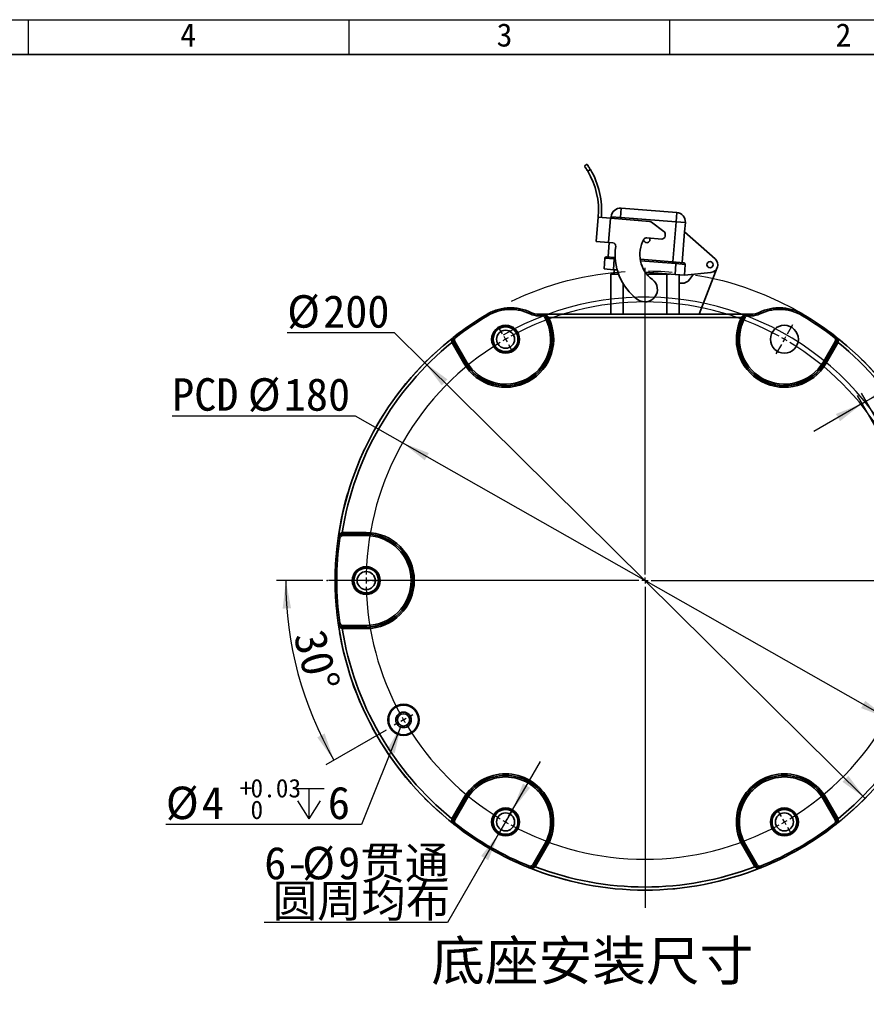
# Model space of a CAD drawing. Header units: millimetres. Extents: x 0 to 298, y 0 to 209.
# Tile 40 of 41: x 158 to 249, y 103 to 209. Entities that reach past the tile are written whole.
import ezdxf

# ---------------------------------------------------------------- set-up
doc = ezdxf.new("R2010")
doc.units = ezdxf.units.MM
doc.header["$PDSIZE"] = -1
doc.linetypes.add('CENTERX2', pattern=[20.32, 12.7, -2.54, 2.54, -2.54])
doc.layers.add('图层0', color=7, linetype='Continuous')
doc.layers.add('细实线', color=7, linetype='Continuous')
doc.layers.add('粗实线', color=7, linetype='Continuous', lineweight=50)
doc.styles.add('SLDTEXTSTYLE0', font='SIMSUN.TTC')
doc.styles.add('SLDTEXTSTYLE3', font='仿宋_GB2312')
doc.styles.add('SLDTEXTSTYLE5', font='SIMSUN.TTC', dxfattribs={"bigfont": 'bigfont'})
doc.styles.add('SLDTEXTSTYLE6', font='仿宋_GB2312', dxfattribs={"bigfont": 'bigfont'})
doc.dimstyles.new('SLDDIMSTYLE1', dxfattribs={"dimtxt": 3.5, "dimasz": 3, "dimexe": 0, "dimexo": 0.0625, "dimgap": 0.875, "dimtad": 0, "dimtih": 1, "dimtoh": 1, "dimlfac": 3, "dimrnd": 1e-09, "dimzin": 12, "dimdsep": 46, "dimtxsty": 'SLDTEXTSTYLE0', "dimsah": 1, "dimcen": 0, "dimadec": 0, "dimazin": 3, "dimtfac": 1, "dimtmove": 0, "dimatfit": 3, "dimfxl": 0, "dimfrac": 2, "dimtolj": 1, "dimtzin": 12, "dimarcsym": 0})
doc.dimstyles.new('SLDDIMSTYLE2', dxfattribs={"dimtxt": 3.5, "dimasz": 3, "dimexe": 0, "dimexo": 0.0625, "dimgap": 0.875, "dimtad": 2, "dimdec": 4, "dimlfac": 3, "dimzin": 12, "dimdsep": 46, "dimtxsty": 'SLDTEXTSTYLE0', "dimsah": 1, "dimcen": 0.09, "dimadec": 1, "dimazin": 3, "dimtfac": 1, "dimtdec": 1, "dimtofl": 0, "dimtmove": 0, "dimatfit": 3, "dimfxl": 0, "dimfrac": 2, "dimtolj": 1, "dimtzin": 12, "dimarcsym": 0})
doc.dimstyles.new('SLDDIMSTYLE3', dxfattribs={"dimtxt": 3.5, "dimasz": 3, "dimexe": 0, "dimexo": 0.0625, "dimgap": 0.875, "dimtad": 0, "dimtih": 1, "dimtoh": 1, "dimlfac": 3, "dimrnd": 1e-09, "dimzin": 12, "dimdsep": 46, "dimtxsty": 'SLDTEXTSTYLE0', "dimsah": 1, "dimcen": 0, "dimadec": 0, "dimazin": 3, "dimtfac": 1, "dimtmove": 0, "dimatfit": 3, "dimfxl": 0, "dimfrac": 2, "dimtolj": 1, "dimtzin": 12, "dimarcsym": 0})
doc.dimstyles.new('SLDDIMSTYLE4', dxfattribs={"dimtxt": 3.5, "dimasz": 3, "dimexe": 0, "dimexo": 0.0625, "dimgap": 0.875, "dimtad": 2, "dimlfac": 3, "dimrnd": 1e-09, "dimzin": 12, "dimdsep": 46, "dimtxsty": 'SLDTEXTSTYLE0', "dimsah": 1, "dimcen": 0.09, "dimadec": 0, "dimazin": 3, "dimtfac": 1, "dimtmove": 0, "dimatfit": 0, "dimfxl": 0, "dimfrac": 2, "dimtolj": 1, "dimtzin": 12, "dimarcsym": 0})
doc.dimstyles.new('SLDDIMSTYLE6', dxfattribs={"dimtxt": 3.5, "dimasz": 3, "dimexe": 0, "dimexo": 0.0625, "dimgap": 0.875, "dimtad": 0, "dimtih": 1, "dimtoh": 1, "dimlfac": 3, "dimrnd": 1e-09, "dimzin": 12, "dimdsep": 46, "dimtxsty": 'SLDTEXTSTYLE0', "dimblk1": 'NONE', "dimblk2": 'NONE', "dimsah": 1, "dimcen": 0, "dimadec": 0, "dimazin": 3, "dimtol": 1, "dimtp": 0.03, "dimtfac": 1, "dimtmove": 0, "dimatfit": 3, "dimldrblk": 'NONE', "dimfxl": 0, "dimfrac": 2, "dimtolj": 1, "dimarcsym": 0})
doc.dimstyles.new('SLDDIMSTYLE8', dxfattribs={"dimtxt": 3.5, "dimasz": 3, "dimexe": 0, "dimexo": 0.0625, "dimgap": 0.875, "dimtad": 0, "dimtih": 1, "dimtoh": 1, "dimlfac": 3, "dimrnd": 1e-09, "dimzin": 12, "dimdsep": 46, "dimtxsty": 'SLDTEXTSTYLE0', "dimsah": 1, "dimcen": 0, "dimadec": 0, "dimazin": 3, "dimtfac": 1, "dimtmove": 0, "dimatfit": 3, "dimfxl": 0, "dimfrac": 2, "dimtolj": 1, "dimtzin": 12, "dimarcsym": 0})

# ---------------------------------------------------------------- blocks, each defined once
blk = doc.blocks.new('_D_16')
at = {"layer": '图层0'}
for p, q in [((198.66, 175.04), (187.09, 175.04)), ((201.9, 171.83), (198.66, 175.04)), ((249.29, 124.94), (201.9, 171.83))]:
    blk.add_line(p, q, dxfattribs=at)
for points in [[(201.9, 171.83), (203.72, 169.4), (204.35, 170.04)], [(249.29, 124.94), (247.47, 127.37), (246.84, 126.73)]]:
    blk.add_solid(points, dxfattribs=at)
at = {"layer": '图层0', "char_height": 3.5, "attachment_point": 1, "style": 'SLDTEXTSTYLE0'}
for s, insert in [('%%c', (187.09, 179.11)), ('200', (190.96, 179.11))]:
    blk.add_mtext(s, dxfattribs=dict(at, insert=insert))
blk = doc.blocks.new('_D_17')
at = {"layer": '图层0'}
for p, q in [((190.94, 148.39), (185.95, 148.39)), ((197.74, 132.3), (191.26, 128.56))]:
    blk.add_line(p, q, dxfattribs=at)
blk.add_arc((225.59, 148.39), 38.65, 180, 210, dxfattribs=at)
for points in [[(186.95, 148.39), (186.61, 145.37), (187.51, 145.41)], [(192.12, 129.06), (191.12, 131.93), (190.33, 131.51)]]:
    blk.add_solid(points, dxfattribs=at)
at = {"layer": '图层0', "insert": (191.14, 143.37), "char_height": 3.5, "attachment_point": 1, "rotation": 285, "style": 'SLDTEXTSTYLE0'}
blk.add_mtext('30°', dxfattribs=at)
blk = doc.blocks.new('_D_18')
at = {"layer": '图层0'}
for p, q in [((194.43, 166.09), (174.71, 166.09)), ((199.51, 163.21), (194.43, 166.09)), ((251.68, 133.57), (199.51, 163.21))]:
    blk.add_line(p, q, dxfattribs=at)
blk.add_arc((225.59, 148.39), 30.51, 328.4879, 120.0181, dxfattribs=at)
for points in [[(199.51, 163.21), (201.9, 161.33), (202.34, 162.11)], [(251.68, 133.57), (249.29, 135.44), (248.85, 134.66)]]:
    blk.add_solid(points, dxfattribs=at)
at = {"layer": '图层0', "char_height": 3.5, "attachment_point": 1, "style": 'SLDTEXTSTYLE0'}
for s, insert in [('PCD ', (174.71, 170.17)), ('%%c', (182.86, 170.17)), ('180', (186.73, 170.17))]:
    blk.add_mtext(s, dxfattribs=dict(at, insert=insert))
blk = doc.blocks.new('_D_19')
at = {"layer": '图层0'}
for p, q in [((249.38, 167.68), (258.18, 172.76)), ((251.29, 164.38), (248.88, 168.55)), ((250.86, 164.13), (248.45, 168.3)), ((248.95, 167.43), (249.38, 167.68)), ((248.95, 167.43), (243.76, 164.43))]:
    blk.add_line(p, q, dxfattribs=at)
for points in [[(249.38, 167.68), (252.21, 168.79), (251.76, 169.57)], [(248.95, 167.43), (246.13, 166.32), (246.58, 165.54)]]:
    blk.add_solid(points, dxfattribs=at)
at = {"layer": '图层0', "insert": (250.85, 173.23), "char_height": 3.5, "attachment_point": 1, "rotation": 30, "style": 'SLDTEXTSTYLE0'}
blk.add_mtext('1.5', dxfattribs=at)
blk = doc.blocks.new('SW_SYMBOL_HOLE_DEPTH')
at = {"layer": '图层0', "color": 0}
for p, q in [((0, 875), (800, 875)), ((400, 875), (400, 75)), ((100, 555), (400, 75)), ((700, 555), (400, 75))]:
    blk.add_line(p, q, dxfattribs=at)
blk = doc.blocks.new('_D_21')
at = {"layer": '图层0'}
blk.add_line((195.1, 122.14), (174.04, 122.14), dxfattribs=at)
at = {"layer": '图层0', "xscale": 0.004072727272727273, "yscale": 0.004072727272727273, "zscale": 0.004072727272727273}
blk.add_blockref('SW_SYMBOL_HOLE_DEPTH', (187.81, 122.43), dxfattribs=at)
at = {"layer": '图层0', "attachment_point": 1, "style": 'SLDTEXTSTYLE0'}
for s, insert, char_height in [('%%c', (174.04, 126.21), 3.5), ('4', (177.91, 126.21), 3.5), ('+', (181.99, 127.04), 2), ('0.03', (183.15, 127.04), 2), ('6', (191.47, 126.21), 3.5), ('0', (183.15, 124.71), 2)]:
    blk.add_mtext(s, dxfattribs=dict(at, insert=insert, char_height=char_height))
blk = doc.blocks.new('_None')
blk = doc.blocks.new('_D_23')
at = {"layer": '图层0'}
for p, q in [((211.34, 123.7), (214.34, 128.9)), ((211.34, 123.7), (209.84, 121.11)), ((209.84, 121.11), (204.35, 111.59)), ((204.35, 111.59), (184.63, 111.59))]:
    blk.add_line(p, q, dxfattribs=at)
for points in [[(211.34, 123.7), (213.23, 126.08), (212.46, 126.53)], [(209.84, 121.11), (207.96, 118.73), (208.73, 118.28)]]:
    blk.add_solid(points, dxfattribs=at)
at = {"layer": '图层0', "char_height": 3.5, "attachment_point": 1}
for s, insert, style in [('6-', (184.63, 119.73), 'SLDTEXTSTYLE0'), ('%%c', (188.71, 119.73), 'SLDTEXTSTYLE0'), ('9贯通', (192.58, 119.73), 'SLDTEXTSTYLE5'), ('圆周均布', (185.55, 115.66), 'SLDTEXTSTYLE5')]:
    blk.add_mtext(s, dxfattribs=dict(at, insert=insert, style=style))
blk = doc.blocks.new('SW_CENTERMARKSYMBOL_0')
at = {"layer": '图层0', "color": 0}
for p, q in [((-0.33, 0.58), (-0.65, 1.13)), ((30.33, 0.58), (30.92, 1.59)), ((0, 0), (-0.17, 0.29)), ((0, 0), (0.17, -0.29)), ((15, -25.31), (15, 0.33)), ((30, 0), (29.83, -0.29)), ((30, 0), (30.17, 0.29)), ((0.33, -0.58), (0.65, -1.13)), ((29.67, -0.58), (29.08, -1.59)), ((41.56, -10.65), (41.85, -10.48)), ((40.4, -11.31), (40.11, -11.48)), ((40.98, -10.98), (40.69, -11.15)), ((40.98, -10.98), (41.27, -10.81)), ((14.33, -25.98), (-19.05, -25.98)), ((-15.67, -25.98), (-16.31, -25.98)), ((-15, -25.98), (-15.33, -25.98)), ((-15, -25.98), (-14.67, -25.98)), ((-14.33, -25.98), (-13.69, -25.98)), ((15, -25.98), (14.67, -25.98)), ((15, -25.98), (15, -25.65)), ((15, -25.98), (15, -26.31)), ((15, -25.98), (15.33, -25.98)), ((15.67, -25.98), (49.33, -25.98)), ((44.33, -25.98), (43.69, -25.98)), ((45, -25.98), (44.67, -25.98)), ((45, -25.98), (45.33, -25.98)), ((45.67, -25.98), (46.31, -25.98)), ((15, -26.65), (15, -61.21)), ((-11.56, -41.31), (-11.99, -41.56)), ((-10.98, -40.98), (-11.27, -41.15)), ((-10.98, -40.98), (-10.69, -40.81)), ((-10.4, -40.65), (-9.97, -40.4)), ((0.33, -51.38), (0.65, -50.83)), ((29.67, -51.38), (29.35, -50.83)), ((0, -51.96), (0.17, -51.67)), ((30, -51.96), (29.83, -51.67)), ((-0.33, -52.54), (-0.65, -53.09)), ((0, -51.96), (-0.17, -52.25)), ((30, -51.96), (30.17, -52.25)), ((30.33, -52.54), (30.65, -53.09))]:
    blk.add_line(p, q, dxfattribs=at)
for start, end in [(61.2732, 118.7268), (119.3634, 120), (60, 60.6366), (59.3634, 60), (121.2732, 178.7268), (120, 120.6366), (31.2732, 58.7268), (30, 30.6366), (29.3634, 30), (1.2732, 28.7268), (179.3634, 180), (180, 180.6366), (0, 0.6366), (359.3634, 0), (181.2732, 208.7268), (301.2732, 358.7268), (209.3634, 210), (210, 210.6366), (211.2732, 238.7268), (239.3634, 240), (300, 300.6366), (240, 240.6366), (241.2732, 298.7268), (299.3634, 300)]:
    blk.add_arc((15, -25.98), 30, start, end, dxfattribs=at)
blk = doc.blocks.new('SW_CENTERMARKSYMBOL_1')
at = {"layer": '图层0', "color": 0}
for p, q in [((0, 0.67), (0, 33.65)), ((-0.67, 0), (-33.65, 0)), ((0, 0), (-0.33, 0)), ((0, 0), (0, 0.33)), ((0, 0), (0, -0.33)), ((0, 0), (0.33, 0)), ((0.67, 0), (33.65, 0)), ((0, -0.67), (0, -33.65))]:
    blk.add_line(p, q, dxfattribs=at)

msp = doc.modelspace()

# ---------------------------------------------------------------- linework, layer by layer
at = {"color": 7, "linetype": 'Continuous', "lineweight": 35}
for p, q in [((219.07836474, 193.00741347), (219.35090679, 193.19932997)), ((219.7137439, 192.63946115), (219.44035937, 192.4469514)), ((223.03469222, 188.47240079), (222.95779894, 187.47536146)), ((223.03469222, 188.47240079), (229.0169282, 188.0110411)), ((228.94003492, 187.01400177), (229.0169282, 188.0110411)), ((220.34645871, 184.88920297), (220.56833519, 187.50524886)), ((220.56833519, 187.50524886), (221.89689867, 187.3925685)), ((221.89689867, 187.3925685), (221.67502219, 184.77652261)), ((221.89689867, 187.3925685), (226.12073859, 187.0343291)), ((221.94810939, 187.38822513), (221.96075961, 187.55225474)), ((221.96075961, 187.55225474), (222.95779894, 187.47536146)), ((228.94003492, 187.01400177), (222.95779894, 187.47536146)), ((226.29060631, 186.97031533), (227.63893087, 185.97444716)), ((228.6068307, 182.69349801), (228.94003492, 187.01400177)), ((228.94003492, 187.01400177), (229.93707424, 186.93710849)), ((229.93707424, 186.93710849), (229.86018096, 185.94006916)), ((227.77303393, 185.67814998), (227.75401799, 185.45394151)), ((229.60387002, 182.61660473), (229.86018096, 185.94006916)), ((229.86018096, 185.94006916), (233.14949487, 183.00799127)), ((220.34645871, 184.88920297), (221.67502219, 184.77652261)), ((221.62755539, 183.23175098), (221.74622494, 184.77048365)), ((222.14345018, 184.73679351), (221.67502219, 184.77652261)), ((225.80392834, 185.28480571), (227.39370703, 185.14997073)), ((221.19268458, 181.9279963), (221.2823934, 183.09120885)), ((222.27943273, 183.01431557), (221.2823934, 183.09120885)), ((221.46138217, 183.24456653), (222.29224828, 183.18048879)), ((222.27943273, 183.01431557), (222.1897239, 181.85110302)), ((222.27943273, 183.01431557), (222.29224828, 183.18048879)), ((222.29224828, 183.18048879), (222.38488667, 183.17334437)), ((225.08185594, 182.96534975), (228.93917714, 182.66786692)), ((228.83665276, 181.33848114), (228.92636159, 182.50169369)), ((228.92636159, 182.50169369), (228.93917714, 182.66786692)), ((229.92340092, 182.42480041), (228.92636159, 182.50169369)), ((228.93917714, 182.66786692), (229.77004325, 182.60378918)), ((229.92340092, 182.42480041), (229.83369209, 181.26158786)), ((222.1897239, 181.85110302), (221.19268458, 181.9279963)), ((221.92832134, 177.05259155), (221.92832134, 181.38592488)), ((221.92832134, 181.38592488), (222.74893134, 181.38592488)), ((222.60751849, 181.81888203), (222.1897239, 181.85110302)), ((222.26165468, 181.8455556), (222.26165468, 181.38592488)), ((228.83665276, 181.33848114), (225.6237638, 181.58626433)), ((225.7718356, 181.38592488), (227.92832134, 181.38592488)), ((227.92832134, 181.38592488), (228.22147192, 181.38592488)), ((229.83369209, 181.26158786), (228.83665276, 181.33848114)), ((229.26165468, 181.30570431), (229.26165468, 180.38592488)), ((232.68099806, 181.55704207), (229.83369209, 181.26158786)), ((230.39465408, 180.79457379), (230.81152595, 181.363054)), ((233.37145314, 182.08335862), (231.41110703, 177.05259155)), ((229.26165468, 177.05259155), (229.26165468, 180.38592488)), ((229.26165468, 180.38592488), (229.58823987, 180.38592488)), ((208.66189375, 176.90089368), (208.57680825, 177.04417584)), ((213.22682991, 177.10022462), (213.29910109, 177.25040669)), ((213.31993167, 177.24052996), (213.29910109, 177.25040669)), ((214.16635522, 176.88592488), (214.16635522, 177.05259155)), ((214.16635522, 177.05259155), (214.53472022, 177.05259155)), ((214.53472022, 177.05259155), (214.53472022, 176.88592488)), ((214.53472022, 177.05259155), (214.55467624, 177.05259155)), ((214.55467624, 177.05259155), (236.63529979, 177.05259155)), ((236.63529979, 177.05259155), (236.6552558, 177.05259155)), ((236.6552558, 176.88592488), (236.6552558, 177.05259155)), ((236.6552558, 177.05259155), (237.02362081, 177.05259155)), ((237.02362081, 176.88592488), (237.02362081, 177.05259155)), ((237.89087494, 177.25040669), (237.87004435, 177.24052996)), ((237.96314611, 177.10022462), (237.89087494, 177.25040669)), ((242.61316777, 177.04417584), (242.52808227, 176.90089368)), ((214.53472022, 176.88592488), (214.16635522, 176.88592488)), ((214.97214275, 176.79500289), (214.8264901, 176.71419911)), ((214.97364825, 176.79493388), (214.97214275, 176.79500289)), ((215.20162228, 176.71925822), (215.05328171, 176.64350188)), ((235.98835374, 176.71925822), (215.20162228, 176.71925822)), ((235.98835374, 176.71925822), (236.13669431, 176.64350188)), ((236.21783328, 176.79500289), (236.21632778, 176.79493388)), ((236.36348593, 176.71419911), (236.21783328, 176.79500289)), ((237.02362081, 176.88592488), (236.6552558, 176.88592488)), ((204.82750421, 174.01677307), (204.97883412, 174.0863961)), ((204.85579718, 173.96208033), (205.00004682, 174.0453629)), ((206.11539507, 171.7803928), (204.85579718, 173.96208033)), ((205.00026799, 174.0457923), (205.00004682, 174.0453629)), ((205.00004682, 174.0453629), (206.25964471, 171.86367537)), ((205.00026799, 174.0457923), (205.14451763, 174.12907487)), ((206.25999652, 171.86387849), (205.00026799, 174.0457923)), ((205.2286752, 174.55931651), (205.12633845, 174.69083269)), ((205.14451763, 174.12907487), (206.40424616, 171.94716106)), ((244.78572986, 171.94716106), (246.04545839, 174.12907487)), ((246.18970803, 174.0457923), (244.9299795, 171.86387849)), ((244.93033132, 171.86367537), (246.1899292, 174.0453629)), ((246.33417884, 173.96208033), (245.07458096, 171.7803928)), ((246.06363757, 174.69083269), (245.96130083, 174.55931651)), ((246.18970803, 174.0457923), (246.04545839, 174.12907487)), ((246.1899292, 174.0453629), (246.18970803, 174.0457923)), ((246.33417884, 173.96208033), (246.1899292, 174.0453629)), ((246.2064767, 174.51484808), (246.20106828, 174.52535238)), ((246.36247182, 174.01677307), (246.2111419, 174.0863961)), ((206.11539507, 171.7803928), (206.25964471, 171.86367537)), ((206.25964471, 171.86367537), (206.25999652, 171.86387849)), ((206.25999652, 171.86387849), (206.40424616, 171.94716106)), ((244.9299795, 171.86387849), (244.78572986, 171.94716106)), ((244.93033132, 171.86367537), (244.9299795, 171.86387849)), ((245.07458096, 171.7803928), (244.93033132, 171.86367537)), ((192.74500955, 152.93697335), (192.57994482, 152.95984148)), ((192.6609324, 153.1715361), (192.65453963, 153.16160012)), ((193.01428046, 153.55566934), (193.0296501, 153.38980228)), ((193.07579225, 153.39194813), (193.07553096, 153.39154189)), ((193.07553096, 153.22497675), (193.07553096, 153.39154189)), ((193.07553096, 153.39154189), (195.59498801, 153.39154189)), ((195.59498801, 153.22497675), (193.07553096, 153.22497675)), ((193.07579225, 153.55851327), (193.07579225, 153.39194813)), ((193.07579225, 153.55851327), (195.59498801, 153.55851327)), ((195.59498801, 153.39194813), (193.07579225, 153.39194813)), ((195.59498801, 153.55851327), (195.59498801, 153.39194813)), ((195.59498801, 153.39194813), (195.59498801, 153.39154189)), ((195.59498801, 153.39154189), (195.59498801, 153.22497675)), ((192.74500955, 143.83487642), (192.57994482, 143.81200829)), ((193.01428046, 143.21618043), (193.0296501, 143.38204749)), ((193.07553096, 143.38030787), (193.07553096, 143.54687301)), ((193.07553096, 143.54687301), (195.59498801, 143.54687301)), ((195.59498801, 143.38030787), (193.07553096, 143.38030787)), ((193.07553096, 143.38030787), (193.07579225, 143.37990164)), ((193.07579225, 143.37990164), (195.59498801, 143.37990164)), ((193.07579225, 143.2133365), (193.07579225, 143.37990164)), ((195.59498801, 143.2133365), (193.07579225, 143.2133365)), ((195.59498801, 143.38030787), (195.59498801, 143.54687301)), ((195.59498801, 143.37990164), (195.59498801, 143.38030787)), ((195.59498801, 143.2133365), (195.59498801, 143.37990164)), ((204.85579718, 122.80976944), (206.11539507, 124.99145696)), ((206.25964471, 124.90817439), (205.00004682, 122.72648687)), ((205.00026799, 122.72605746), (206.25999652, 124.90797127)), ((206.40424616, 124.82468871), (205.14451763, 122.64277489)), ((206.11539507, 124.99145696), (206.25964471, 124.90817439)), ((206.25964471, 124.90817439), (206.25999652, 124.90797127)), ((206.25999652, 124.90797127), (206.40424616, 124.82468871)), ((244.9299795, 124.90797127), (244.78572986, 124.82468871)), ((246.04545839, 122.64277489), (244.78572986, 124.82468871)), ((244.93033132, 124.90817439), (244.9299795, 124.90797127)), ((244.9299795, 124.90797127), (246.18970803, 122.72605746)), ((245.07458096, 124.99145696), (244.93033132, 124.90817439)), ((246.1899292, 122.72648687), (244.93033132, 124.90817439)), ((245.07458096, 124.99145696), (246.33417884, 122.80976944)), ((204.82750421, 122.75507669), (204.97883412, 122.68545367)), ((204.85579718, 122.80976944), (205.00004682, 122.72648687)), ((204.98349932, 122.25700169), (204.98890774, 122.24649739)), ((205.00004682, 122.72648687), (205.00026799, 122.72605746)), ((205.14451763, 122.64277489), (205.00026799, 122.72605746)), ((205.2286752, 122.21253326), (205.12633845, 122.08101707)), ((245.96130083, 122.21253326), (246.06363757, 122.08101707)), ((246.18970803, 122.72605746), (246.04545839, 122.64277489)), ((246.18970803, 122.72605746), (246.1899292, 122.72648687)), ((246.33417884, 122.80976944), (246.1899292, 122.72648687)), ((246.36247182, 122.75507669), (246.2111419, 122.68545367)), ((213.52600134, 117.80372302), (214.78572986, 119.98563683)), ((214.9299795, 119.90235427), (213.67025098, 117.72044045)), ((213.67073343, 117.72046362), (214.93033132, 119.90215115)), ((215.07458096, 119.81886858), (213.81498307, 117.63718105)), ((214.9299795, 119.90235427), (214.78572986, 119.98563683)), ((214.93033132, 119.90215115), (214.9299795, 119.90235427)), ((215.07458096, 119.81886858), (214.93033132, 119.90215115)), ((236.11539507, 119.81886858), (236.25964471, 119.90215115)), ((237.37499295, 117.63718105), (236.11539507, 119.81886858)), ((236.25964471, 119.90215115), (236.25999652, 119.90235427)), ((236.25964471, 119.90215115), (237.51924259, 117.72046362)), ((236.25999652, 119.90235427), (236.40424616, 119.98563683)), ((237.51972505, 117.72044045), (236.25999652, 119.90235427)), ((236.40424616, 119.98563683), (237.66397469, 117.80372302)), ((213.11132237, 117.66148479), (213.04859438, 117.50710048)), ((213.67025098, 117.72044045), (213.52600134, 117.80372302)), ((213.78176426, 117.58533224), (213.645804, 117.68157628)), ((213.67025098, 117.72044045), (213.67073343, 117.72046362)), ((213.81498307, 117.63718105), (213.67073343, 117.72046362)), ((237.37499295, 117.63718105), (237.51924259, 117.72046362)), ((237.40821176, 117.58533224), (237.54417203, 117.68157628)), ((237.51924259, 117.72046362), (237.51972505, 117.72044045)), ((237.66397469, 117.80372302), (237.51972505, 117.72044045)), ((238.07865365, 117.66148479), (238.14138164, 117.50710048)), ((237.91755493, 117.47139047), (237.92935613, 117.47082215))]:
    msp.add_line(p, q, dxfattribs=at)
at = {"color": 8, "linetype": 'Continuous', "lineweight": 35}
for p, q in [((222.95779894, 187.47536146), (222.94456109, 187.3037124)), ((222.39534428, 183.00537629), (222.27943273, 183.01431557)), ((228.92636159, 182.50169369), (225.11193836, 182.79586817)), ((227.92832134, 181.40853313), (227.92832134, 181.38592488)), ((227.92832134, 177.05259155), (227.92832134, 181.38592488)), ((223.26165468, 180.32947338), (223.26165468, 177.05259155))]:
    msp.add_line(p, q, dxfattribs=at)
at = {"color": 7, "linetype": 'Continuous'}
msp.add_line((191.39498801, 148.38592488), (191.44660346, 148.38592488), dxfattribs=at)
at = {"color": 7, "linetype": 'Continuous', "lineweight": 35, "flags": 128}
for points in [[(204.98890774, 174.52535238), (204.98646277, 174.52060505), (204.9834994, 174.51484795)], [(192.65453963, 143.61024965), (192.65742845, 143.60575858), (192.66093256, 143.60031367)], [(246.20106828, 122.24649739), (246.20351325, 122.25124472), (246.20647662, 122.25700182)], [(213.26061989, 117.47082215), (213.26595369, 117.47107841), (213.27242117, 117.4713906)]]:
    msp.add_lwpolyline(points, dxfattribs=at)
at = {"color": 7, "linetype": 'Continuous', "lineweight": 35}
for centre, radius in [((232.59498801, 182.38592488), 0.33333333), ((210.59498801, 174.366687), 1.5), ((210.59498801, 174.366687), 1.4), ((210.59498801, 174.366687), 1.33333333), ((210.59498801, 174.366687), 0.9725), ((240.59498801, 174.366687), 1.5), ((195.59498801, 148.38592488), 1.5), ((195.59498801, 148.38592488), 1.4), ((195.59498801, 148.38592488), 1.33333333), ((195.59498801, 148.38592488), 0.9725), ((199.6142259, 133.38592488), 1.67830692), ((199.6142259, 133.38592488), 1.6689933), ((199.6142259, 133.38592488), 1.5975456), ((199.6142259, 133.38592488), 0.83333333), ((199.6142259, 133.38592488), 0.66666667), ((210.59498801, 122.40516277), 1.5), ((210.59498801, 122.40516277), 1.4), ((210.59498801, 122.40516277), 1.33333333), ((210.59498801, 122.40516277), 0.9725), ((240.59498801, 122.40516277), 1.5), ((240.59498801, 122.40516277), 1.4), ((240.59498801, 122.40516277), 1.33333333), ((240.59498801, 122.40516277), 0.9725)]:
    msp.add_circle(centre, radius, dxfattribs=at)
for centre, radius, start, end in [((212.26481345, 188.20950108), 8.33333333, 355.1521360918, 30.563570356), ((212.26481345, 188.20950108), 8.66666667, 355.1521360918, 30.740410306), ((222.95779894, 187.47536146), 1, 85.5899864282, 175.5899864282), ((228.94003492, 187.01400177), 1, 355.5899864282, 85.5899864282), ((226.09256851, 186.70218823), 0.33333333, 53.5505446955, 85.1521360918), ((227.44089307, 185.70632007), 0.33333333, 355.1521360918, 53.5505446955), ((222.11528009, 184.40465264), 0.33333333, 351.4279263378, 85.1521360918), ((228.37079018, 183.46171417), 3.3261789, 150.1208924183, 233.4354489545), ((225.78231482, 185.08442973), 0.33333333, 185.2722197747, 32.3419244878), ((225.77575825, 184.95266484), 0.33333333, 85.1521360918, 150.1208924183), ((227.42187712, 185.4821116), 0.33333333, 265.1521360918, 355.1521360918), ((228.37079018, 183.46171417), 5.99284557, 171.4279263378, 233.4354489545), ((221.44856663, 183.07839331), 0.16666667, 85.5899864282, 175.5899864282), ((229.7572277, 182.43761596), 0.16666667, 355.5899864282, 85.5899864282), ((232.59498801, 182.38592488), 0.83333333, 275.9241651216, 48.2863490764), ((225.59498801, 179.71925822), 1.33333333, 233.4354489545, 53.4354489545), ((229.58823987, 181.38592488), 1, 270, 323.7470551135), ((225.59498801, 148.38592488), 33.33037338, 120.7031861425, 127.8875715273), ((214.16635522, 179.05259155), 2.16666667, 244.3020359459, 270), ((214.16635522, 179.05259155), 2, 244.3020359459, 270), ((237.02362081, 179.05259155), 2, 270, 295.6979640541), ((237.02362081, 179.05259155), 2.16666667, 270, 295.6979640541), ((225.59498801, 148.38592488), 33.33037338, 52.1124284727, 59.2968138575), ((225.59498801, 148.38592488), 33.1637321, 120.7031861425, 127.8875715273), ((210.59498801, 174.366687), 5.17258839, 210, 27.0530370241), ((210.59498801, 174.366687), 5.00602325, 210, 27.0530370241), ((210.59498801, 174.366687), 5.00561701, 210, 29.0202165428), ((210.59498801, 174.366687), 4.83905187, 210, 29.0202165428), ((215.01710483, 176.95871692), 0.16945016, 255.1400980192, 307.0979368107), ((240.59498801, 174.366687), 5.17258839, 152.9469629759, 330), ((240.59498801, 174.366687), 5.00602325, 152.9469629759, 330), ((240.59498801, 174.366687), 5.00561701, 150.9797834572, 330), ((240.59498801, 174.366687), 4.83905187, 150.9797834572, 330), ((236.17287119, 176.95871692), 0.16945016, 232.9020631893, 284.8599019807), ((225.59498801, 148.38592488), 33.1637321, 52.1124284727, 59.2968138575), ((225.59498801, 148.38592488), 33.32159508, 127.9206460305, 172.0793539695), ((225.59498801, 148.38592488), 32.98831251, 129.0162408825, 170.9837591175), ((225.59498801, 148.38592488), 33.32159508, 7.9206460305, 52.0793539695), ((225.59498801, 148.38592488), 32.98831251, 9.0162408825, 50.9837591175), ((225.59498801, 148.38592488), 33.33037338, 172.1124284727, 187.8875715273), ((225.59498801, 148.38592488), 33.1637321, 172.1124284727, 187.8875715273), ((195.59498801, 148.38592488), 5.17258839, 270, 90), ((195.59498801, 148.38592488), 5.00602325, 270, 90), ((195.59498801, 148.38592488), 5.00561701, 270, 90), ((195.59498801, 148.38592488), 4.83905187, 270, 90), ((225.59498801, 148.38592488), 33.32159508, 187.9206460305, 232.0793539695), ((225.59498801, 148.38592488), 32.98831251, 189.0162408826, 230.9837591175), ((225.59498801, 148.38592488), 33.32159508, 307.9206460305, 352.0793539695), ((225.59498801, 148.38592488), 32.98831251, 309.0162408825, 350.9837591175), ((210.59498801, 122.40516277), 5.17258839, 330, 150), ((210.59498801, 122.40516277), 5.00602325, 330, 150), ((210.59498801, 122.40516277), 5.00561701, 330, 150), ((210.59498801, 122.40516277), 4.83905187, 330, 150), ((240.59498801, 122.40516277), 5.17258839, 30, 210), ((240.59498801, 122.40516277), 5.00602325, 30, 210), ((240.59498801, 122.40516277), 5.00561701, 30, 210), ((240.59498801, 122.40516277), 4.83905187, 30, 210), ((225.59498801, 148.38592488), 33.33037338, 232.1124284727, 247.8875715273), ((225.59498801, 148.38592488), 33.1637321, 232.1124284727, 247.8875715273), ((225.59498801, 148.38592488), 33.1637321, 292.1124284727, 307.8875715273), ((225.59498801, 148.38592488), 33.33037338, 292.1124284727, 307.8875715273), ((225.59498801, 148.38592488), 33.32164585, 247.916747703, 270), ((225.59498801, 148.38592488), 32.98831251, 249.0162408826, 290.9837591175), ((225.59498801, 148.38592488), 33.32164585, 270, 292.0830717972)]:
    msp.add_arc(centre, radius, start, end, dxfattribs=at)
for points, knots in [([(219.44035937, 192.4469514), (219.40173578, 192.51116564), (219.32448505, 192.63960002), (219.21568726, 192.80721886), (219.13112165, 192.93214951), (219.08501403, 192.99797948), (219.08026233, 193.00472117), (219.07836474, 193.00741347)], [0, 0, 0, 0, 0.2145006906, 0.4290211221, 0.6431841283, 0.8575056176, 1, 1, 1, 1]), ([(219.35090679, 193.19932997), (219.35516174, 193.19331378), (219.36367166, 193.18128136), (219.42925154, 193.08690768), (219.52324169, 192.94635038), (219.62425252, 192.7882016), (219.68823223, 192.68186319), (219.7137439, 192.63946115)], [0, 0, 0, 0, 0.2145556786, 0.4291127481, 0.6436129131, 0.8578919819, 1, 1, 1, 1]), ([(208.57680825, 177.04417584), (208.93232217, 177.25529453), (209.30623049, 177.41858862), (209.79583573, 177.56493567), (209.89488373, 177.59127508), (210.09527885, 177.63797624), (210.19689065, 177.65836525), (210.50120004, 177.70969473), (210.70445375, 177.73115314), (211.11170164, 177.74925478), (211.31569584, 177.74589698), (211.72443755, 177.71393583), (211.92981408, 177.68512508), (212.53737401, 177.56087077), (212.92652371, 177.42969976), (213.29910109, 177.25040669)], [0, 0, 0, 0, 0.25, 0.25, 0.3125, 0.3125, 0.375, 0.375, 0.5, 0.5, 0.625, 0.625, 0.75, 0.75, 1, 1, 1, 1]), ([(213.22682991, 177.10022462), (212.86620633, 177.27376524), (212.49124683, 177.39990127), (211.90780456, 177.5196547), (211.70869706, 177.54783641), (211.31306002, 177.57908906), (211.11560655, 177.58247908), (210.72141711, 177.56520843), (210.52468112, 177.54454872), (210.23013047, 177.49501156), (210.13177007, 177.47532072), (209.93777539, 177.43019378), (209.84189233, 177.4047332), (209.36793822, 177.26323104), (209.00600285, 177.1052366), (208.66189375, 176.90089368)], [0, 0, 0, 0, 0.25, 0.25, 0.375, 0.375, 0.5, 0.5, 0.625, 0.625, 0.6875, 0.6875, 0.75, 0.75, 1, 1, 1, 1]), ([(214.53472022, 177.05259155), (214.57949286, 177.05259155), (214.62325976, 177.04668711), (214.70883907, 177.02340388), (214.75032746, 177.00589812), (214.82643594, 176.96112037), (214.86205347, 176.93319855), (214.92373799, 176.8699201), (214.95042991, 176.83416208), (214.97214275, 176.79500289)], [0, 0, 0, 0, 0.25, 0.25, 0.5, 0.5, 0.75, 0.75, 1, 1, 1, 1]), ([(214.97364825, 176.79493388), (214.94723968, 176.84408278), (214.91631215, 176.88342796), (214.84913478, 176.94940297), (214.81411831, 176.97469193), (214.70534999, 177.03473757), (214.62977057, 177.05259155), (214.55467624, 177.05259155)], [0, 0, 0, 0, 0.25, 0.25, 0.5, 0.5, 1, 1, 1, 1]), ([(215.11931365, 176.82356251), (215.08291781, 176.86837877), (215.04059129, 176.90347529), (214.94989719, 176.96182984), (214.90265693, 176.98414898), (214.75656981, 177.036947), (214.65538175, 177.05259155), (214.55467624, 177.05259155)], [0, 0, 0, 0, 0.25, 0.25, 0.5, 0.5, 1, 1, 1, 1]), ([(236.07066237, 176.82356251), (236.10705821, 176.86837877), (236.14938474, 176.90347529), (236.24007883, 176.96182984), (236.28731909, 176.98414898), (236.43340621, 177.036947), (236.53459427, 177.05259155), (236.63529979, 177.05259155)], [0, 0, 0, 0, 0.25, 0.25, 0.5, 0.5, 1, 1, 1, 1]), ([(236.21632778, 176.79493388), (236.24273635, 176.84408278), (236.27366387, 176.88342796), (236.34084124, 176.94940297), (236.37585771, 176.97469193), (236.48462603, 177.03473757), (236.56020545, 177.05259155), (236.63529979, 177.05259155)], [0, 0, 0, 0, 0.25, 0.25, 0.5, 0.5, 1, 1, 1, 1]), ([(236.21783328, 176.79500289), (236.2395457, 176.83416135), (236.2659373, 176.86957397), (236.32781123, 176.93312174), (236.36324384, 176.96090889), (236.4393216, 177.00574264), (236.48101453, 177.02334326), (236.56626467, 177.04659139), (236.61048402, 177.05259155), (236.6552558, 177.05259155)], [0, 0, 0, 0, 0.25, 0.25, 0.5, 0.5, 0.75, 0.75, 1, 1, 1, 1]), ([(237.89087494, 177.25040669), (238.26345285, 177.42970002), (238.65017697, 177.55976758), (239.15067334, 177.66287833), (239.25163944, 177.68048411), (239.45534017, 177.70954158), (239.55834232, 177.72099757), (239.86597055, 177.7456125), (240.07032177, 177.74927776), (240.47759623, 177.73182331), (240.68051942, 177.71070258), (241.08491297, 177.64324439), (241.28699587, 177.59664472), (241.88141179, 177.41990444), (242.25765359, 177.25529469), (242.61316777, 177.04417584)], [0, 0, 0, 0, 0.25, 0.25, 0.3125, 0.3125, 0.375, 0.375, 0.5, 0.5, 0.625, 0.625, 0.75, 0.75, 1, 1, 1, 1]), ([(242.52808227, 176.90089368), (242.18397309, 177.10523664), (241.82143708, 177.26358602), (241.25064075, 177.43373694), (241.05474535, 177.47916115), (240.66334431, 177.54476557), (240.46693969, 177.56534537), (240.07274661, 177.58248363), (239.87495822, 177.57904304), (239.57720853, 177.55535879), (239.4775065, 177.54431351), (239.28031971, 177.51626369), (239.18258344, 177.49925621), (238.69810279, 177.39960139), (238.32376985, 177.27376532), (237.96314611, 177.10022462)], [0, 0, 0, 0, 0.25, 0.25, 0.375, 0.375, 0.5, 0.5, 0.625, 0.625, 0.6875, 0.6875, 0.75, 0.75, 1, 1, 1, 1]), ([(214.8264901, 176.71419911), (214.79751828, 176.76642219), (214.75467, 176.81002954), (214.6785203, 176.85480273), (214.65084803, 176.86647098), (214.59377032, 176.88198968), (214.5645803, 176.88592488), (214.53472022, 176.88592488)], [0, 0, 0, 0, 0.5, 0.5, 0.75, 0.75, 1, 1, 1, 1]), ([(236.6552558, 176.88592488), (236.59553675, 176.88592488), (236.53661084, 176.86964226), (236.46049165, 176.82481297), (236.43685563, 176.8062891), (236.39557876, 176.76392148), (236.37797158, 176.74031019), (236.36348593, 176.71419911)], [0, 0, 0, 0, 0.5, 0.5, 0.75, 0.75, 1, 1, 1, 1]), ([(205.00026799, 174.0457923), (204.97010311, 174.09800793), (204.94992415, 174.15433936), (204.93013807, 174.27289584), (204.93100053, 174.33306264), (204.96547128, 174.50949279), (205.03114413, 174.61679255), (205.12633845, 174.69083269)], [0, 0, 0, 0, 0.25, 0.25, 0.5, 0.5, 1, 1, 1, 1]), ([(204.99020101, 174.51062791), (204.98010681, 174.49637927), (204.94405106, 174.44548413), (204.92768764, 174.33709492), (204.93421294, 174.23375352), (204.95102583, 174.15643895), (204.96629211, 174.1179866), (204.97883412, 174.0863961)], [0, 0, 0, 0, 0.1480670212, 0.5288848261, 0.7676595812, 0.8091208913, 1, 1, 1, 1]), ([(205.2286752, 174.55931651), (205.1651945, 174.50992025), (205.12139601, 174.43835494), (205.09838042, 174.32068571), (205.09779284, 174.28055611), (205.11096309, 174.20148009), (205.12440859, 174.16390476), (205.14451763, 174.12907487)], [0, 0, 0, 0, 0.5, 0.5, 0.75, 0.75, 1, 1, 1, 1]), ([(246.04545839, 174.12907487), (246.08567696, 174.19873548), (246.0992721, 174.28152974), (246.07622858, 174.39920552), (246.06164718, 174.43658948), (246.0196478, 174.50487768), (245.99304166, 174.534618), (245.96130083, 174.55931651)], [0, 0, 0, 0, 0.5, 0.5, 0.75, 0.75, 1, 1, 1, 1]), ([(246.06363757, 174.69083269), (246.11123544, 174.65381207), (246.15113263, 174.60922778), (246.21410402, 174.50684508), (246.23596024, 174.45079236), (246.27047244, 174.27435462), (246.2500386, 174.15022495), (246.18970803, 174.0457923)], [0, 0, 0, 0, 0.25, 0.25, 0.5, 0.5, 1, 1, 1, 1]), ([(246.36247182, 174.01677307), (246.38453526, 174.084365), (246.38472511, 174.15437645), (246.36172601, 174.28386453), (246.33890321, 174.34346344), (246.28066757, 174.45336261), (246.245259, 174.50329467), (246.16586483, 174.59417109), (246.12102143, 174.63579259), (246.07342403, 174.67208772)], [0, 0, 0, 0, 0.25, 0.25, 0.5, 0.5, 0.75, 0.75, 1, 1, 1, 1]), ([(246.2111419, 174.0863961), (246.22368391, 174.1179866), (246.23895019, 174.15643895), (246.25576308, 174.23375352), (246.26228838, 174.33709492), (246.24592496, 174.44548414), (246.2098692, 174.49637929), (246.19977499, 174.51062794)], [0, 0, 0, 0, 0.1908790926, 0.2323403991, 0.471115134, 0.8519329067, 1, 1, 1, 1]), ([(192.57994482, 152.95984148), (192.58820669, 153.01957275), (192.60686923, 153.07641688), (192.66404955, 153.18214305), (192.70166452, 153.22909746), (192.83720798, 153.34720477), (192.95492435, 153.39157338), (193.07553096, 153.39154189)], [0, 0, 0, 0, 0.25, 0.25, 0.5, 0.5, 1, 1, 1, 1]), ([(193.01428046, 153.55566934), (192.94471241, 153.54098088), (192.88398579, 153.50613957), (192.78334537, 153.42147772), (192.7431426, 153.37191314), (192.67708495, 153.26653001), (192.6515468, 153.21089927), (192.6125426, 153.09670368), (192.59891902, 153.03705741), (192.59128521, 152.97768928)], [0, 0, 0, 0, 0.25, 0.25, 0.5, 0.5, 0.75, 0.75, 1, 1, 1, 1]), ([(193.0296501, 153.38980228), (192.99602092, 153.38486872), (192.95508707, 153.37886353), (192.87972425, 153.35476664), (192.78696531, 153.30874701), (192.70127921, 153.24038126), (192.6752306, 153.18370848), (192.66793801, 153.16784232)], [0, 0, 0, 0, 0.1908790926, 0.2323403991, 0.471115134, 0.8519329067, 1, 1, 1, 1]), ([(193.07553096, 153.22497675), (192.99509381, 153.22497675), (192.91659432, 153.19535336), (192.82620586, 153.11655919), (192.8011211, 153.08523936), (192.76298147, 153.01472273), (192.75052867, 152.97681097), (192.74500955, 152.93697335)], [0, 0, 0, 0, 0.5, 0.5, 0.75, 0.75, 1, 1, 1, 1]), ([(193.07553096, 143.38030787), (193.01522846, 143.38029213), (192.95635453, 143.39098236), (192.84378856, 143.43312535), (192.79211381, 143.46395566), (192.6565562, 143.58202328), (192.59646831, 143.69254752), (192.57994482, 143.81200829)], [0, 0, 0, 0, 0.25, 0.25, 0.5, 0.5, 1, 1, 1, 1]), ([(192.59128521, 143.79416048), (192.59135303, 143.79359874), (192.59419466, 143.77005974), (192.59532247, 143.74131206), (192.60937935, 143.71590246), (192.61168958, 143.71172642)], [0, 0, 0, 0, 0.0200207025, 0.8389412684, 1, 1, 1, 1]), ([(192.66793802, 143.60400742), (192.67523061, 143.58814127), (192.70127921, 143.5314685), (192.78696531, 143.46310276), (192.87972425, 143.41708313), (192.95508707, 143.39298623), (192.99602092, 143.38698105), (193.0296501, 143.38204749)], [0, 0, 0, 0, 0.1480670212, 0.5288848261, 0.7676595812, 0.8091208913, 1, 1, 1, 1]), ([(192.74500955, 143.83487642), (192.75604762, 143.75520239), (192.79612575, 143.68148913), (192.8865225, 143.60272243), (192.92098196, 143.58214878), (192.99604893, 143.55401654), (193.03531287, 143.54687301), (193.07553096, 143.54687301)], [0, 0, 0, 0, 0.5, 0.5, 0.75, 0.75, 1, 1, 1, 1]), ([(204.82750421, 122.75507669), (204.80544076, 122.68748477), (204.80525091, 122.61747332), (204.82825001, 122.48798523), (204.85107281, 122.42838632), (204.90930845, 122.31848716), (204.94471702, 122.2685551), (205.02411119, 122.17767868), (205.0689546, 122.13605717), (205.11655199, 122.09976204)], [0, 0, 0, 0, 0.25, 0.25, 0.5, 0.5, 0.75, 0.75, 1, 1, 1, 1]), ([(205.12633845, 122.08101707), (205.07874058, 122.11803769), (205.0388434, 122.16262199), (204.975872, 122.26500469), (204.95401578, 122.32105741), (204.91950358, 122.49749515), (204.93993742, 122.62162481), (205.00026799, 122.72605746)], [0, 0, 0, 0, 0.25, 0.25, 0.5, 0.5, 1, 1, 1, 1]), ([(204.97883412, 122.68545367), (204.96629211, 122.65386317), (204.95102583, 122.61541082), (204.93421294, 122.53809625), (204.92768764, 122.43475484), (204.94405106, 122.32636562), (204.98010682, 122.27547048), (204.99020103, 122.26122183)], [0, 0, 0, 0, 0.1908790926, 0.2323403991, 0.471115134, 0.8519329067, 1, 1, 1, 1]), ([(205.14451763, 122.64277489), (205.10429906, 122.57311428), (205.09070392, 122.49032003), (205.11374745, 122.37264424), (205.12832884, 122.33526029), (205.17032822, 122.26697209), (205.19693436, 122.23723176), (205.2286752, 122.21253326)], [0, 0, 0, 0, 0.5, 0.5, 0.75, 0.75, 1, 1, 1, 1]), ([(245.96130083, 122.21253326), (246.02478152, 122.26192952), (246.06858002, 122.33349483), (246.0915956, 122.45116406), (246.09218318, 122.49129366), (246.07901293, 122.57036968), (246.06556743, 122.60794501), (246.04545839, 122.64277489)], [0, 0, 0, 0, 0.5, 0.5, 0.75, 0.75, 1, 1, 1, 1]), ([(246.18970803, 122.72605746), (246.21987291, 122.67384184), (246.24005187, 122.61751041), (246.25983795, 122.49895392), (246.25897549, 122.43878712), (246.22450474, 122.26235698), (246.15883189, 122.15505722), (246.06363757, 122.08101707)], [0, 0, 0, 0, 0.25, 0.25, 0.5, 0.5, 1, 1, 1, 1]), ([(246.19977501, 122.26122185), (246.20986921, 122.2754705), (246.24592496, 122.32636563), (246.26228838, 122.43475484), (246.25576308, 122.53809625), (246.23895019, 122.61541082), (246.22368391, 122.65386317), (246.2111419, 122.68545367)], [0, 0, 0, 0, 0.1480670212, 0.5288848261, 0.7676595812, 0.8091208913, 1, 1, 1, 1]), ([(213.67025098, 117.72044045), (213.64011336, 117.66820909), (213.60141839, 117.62256788), (213.5086385, 117.54615439), (213.4561013, 117.5168179), (213.28607293, 117.45845538), (213.16031219, 117.46167985), (213.04859438, 117.50710048)], [0, 0, 0, 0, 0.25, 0.25, 0.5, 0.5, 1, 1, 1, 1]), ([(213.11132237, 117.66148479), (213.18584114, 117.63120703), (213.26971775, 117.62905907), (213.38313009, 117.66796161), (213.41817713, 117.68751755), (213.48007385, 117.73846133), (213.50589229, 117.76889314), (213.52600134, 117.80372302)], [0, 0, 0, 0, 0.5, 0.5, 0.75, 0.75, 1, 1, 1, 1]), ([(213.27272502, 117.47930439), (213.29011181, 117.47768688), (213.35221616, 117.47190925), (213.45426568, 117.51193272), (213.54049932, 117.56925449), (213.59904925, 117.62247217), (213.62471682, 117.65491933), (213.645804, 117.68157628)], [0, 0, 0, 0, 0.1480670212, 0.5288848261, 0.7676595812, 0.8091208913, 1, 1, 1, 1]), ([(238.14138164, 117.50710048), (238.08552191, 117.48438983), (238.02696218, 117.47213), (237.90681047, 117.46878652), (237.84733927, 117.47788483), (237.67728361, 117.53621527), (237.58000109, 117.61597632), (237.51972505, 117.72044045)], [0, 0, 0, 0, 0.25, 0.25, 0.5, 0.5, 1, 1, 1, 1]), ([(237.54417203, 117.68157628), (237.5652592, 117.65491933), (237.59092677, 117.62247217), (237.64947671, 117.56925449), (237.73571034, 117.51193272), (237.83775987, 117.47190925), (237.89986424, 117.47768688), (237.91725103, 117.47930439)], [0, 0, 0, 0, 0.1908790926, 0.2323403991, 0.471115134, 0.8519329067, 1, 1, 1, 1]), ([(237.66397469, 117.80372302), (237.70419326, 117.73406241), (237.76909761, 117.68089155), (237.8825296, 117.64200993), (237.92219575, 117.63594581), (238.00233476, 117.63817424), (238.0413937, 117.64634568), (238.07865365, 117.66148479)], [0, 0, 0, 0, 0.5, 0.5, 0.75, 0.75, 1, 1, 1, 1]), ([(237.40821176, 117.58533224), (237.45571636, 117.53242878), (237.51625313, 117.49725864), (237.63989266, 117.4524324), (237.70291822, 117.44239806), (237.82721152, 117.43788203), (237.88815823, 117.44358072), (238.00655661, 117.46689988), (238.06502358, 117.48492465), (238.12025479, 117.50799764)], [0, 0, 0, 0, 0.25, 0.25, 0.5, 0.5, 0.75, 0.75, 1, 1, 1, 1])]:
    msp.add_open_spline(points, degree=3, knots=knots, dxfattribs=at)
for points in [[(215.05328171, 176.64350188), (215.02678246, 176.69539079), (215.00020401, 176.745845), (214.97364825, 176.79493388)], [(215.11931365, 176.82356251), (215.14679472, 176.78972351), (215.17425871, 176.75497912), (215.20162228, 176.71925822)], [(235.98835374, 176.71925822), (236.01571731, 176.75497912), (236.0431813, 176.78972351), (236.07066237, 176.82356251)], [(236.21632778, 176.79493388), (236.18977201, 176.745845), (236.16319356, 176.69539079), (236.13669431, 176.64350188)], [(204.85579718, 173.96208033), (204.84553427, 173.97985623), (204.83608321, 173.99812608), (204.82750421, 174.01677307)], [(204.97883412, 174.0863961), (204.98526569, 174.07240643), (204.9923516, 174.05869945), (205.00004682, 174.0453629)], [(246.1899292, 174.0453629), (246.19762442, 174.05869945), (246.20471033, 174.07240643), (246.2111419, 174.0863961)], [(246.36247182, 174.01677307), (246.35389281, 173.99812608), (246.34444175, 173.97985623), (246.33417884, 173.96208033)], [(193.01428046, 153.55566934), (193.03471873, 153.5575632), (193.05526641, 153.55851327), (193.07579225, 153.55851327)], [(193.07579225, 153.39194813), (193.06039485, 153.39194411), (193.0449813, 153.39122721), (193.0296501, 153.38980228)], [(193.07579225, 143.2133365), (193.05526641, 143.2133365), (193.03471873, 143.21428657), (193.01428046, 143.21618043)], [(193.0296501, 143.38204749), (193.0449813, 143.38062256), (193.06039485, 143.37990565), (193.07579225, 143.37990164)], [(204.82750421, 122.75507669), (204.83608321, 122.77372369), (204.84553427, 122.79199354), (204.85579718, 122.80976944)], [(205.00004682, 122.72648687), (204.9923516, 122.71315032), (204.98526569, 122.69944334), (204.97883412, 122.68545367)], [(246.2111419, 122.68545367), (246.20471033, 122.69944334), (246.19762442, 122.71315032), (246.1899292, 122.72648687)], [(246.33417884, 122.80976944), (246.34444175, 122.79199354), (246.35389281, 122.77372369), (246.36247182, 122.75507669)], [(213.645804, 117.68157628), (213.65470362, 117.69414102), (213.66303125, 117.70713109), (213.67073343, 117.72046362)], [(237.51924259, 117.72046362), (237.52694477, 117.70713109), (237.5352724, 117.69414102), (237.54417203, 117.68157628)], [(213.81498307, 117.63718105), (213.80472016, 117.61940516), (213.79362353, 117.60208538), (213.78176426, 117.58533224)], [(237.40821176, 117.58533224), (237.39635249, 117.60208538), (237.38525586, 117.61940516), (237.37499295, 117.63718105)]]:
    msp.add_open_spline(points, degree=3, dxfattribs=at)
at = {"color": 8, "linetype": 'Continuous', "lineweight": 35}
for points, knots in [([(204.82750421, 174.01677307), (204.81917706, 174.0551059), (204.80194595, 174.13442683), (204.82334207, 174.27546743), (204.89524399, 174.44428804), (204.99062496, 174.56640136), (205.06192365, 174.62593289), (205.07108373, 174.63358118)], [0, 0, 0, 0, 0.1520913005, 0.3147178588, 0.5782842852, 0.9458202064, 1, 1, 1, 1]), ([(193.01428046, 143.21618043), (192.97691968, 143.22813532), (192.89961019, 143.25287321), (192.7881635, 143.3419231), (192.67791153, 143.48860229), (192.61984877, 143.63226129), (192.6039423, 143.72377354), (192.60189873, 143.73553054)], [0, 0, 0, 0, 0.1520913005, 0.3147178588, 0.5782842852, 0.9458202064, 1, 1, 1, 1]), ([(246.36247182, 122.75507669), (246.37079896, 122.71674387), (246.38803007, 122.63742294), (246.36663395, 122.49638234), (246.29473203, 122.32756173), (246.19935107, 122.20544841), (246.12805237, 122.14591688), (246.11889229, 122.13826858)], [0, 0, 0, 0, 0.1520913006, 0.3147178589, 0.5782842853, 0.9458202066, 1, 1, 1, 1]), ([(213.78176426, 117.58533224), (213.75273064, 117.55895431), (213.69265224, 117.50437127), (213.55980944, 117.45238055), (213.37765555, 117.43023913), (213.22421183, 117.45178481), (213.13700666, 117.48376553), (213.125803, 117.48787424)], [0, 0, 0, 0, 0.1520913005, 0.3147178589, 0.5782842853, 0.9458202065, 1, 1, 1, 1])]:
    msp.add_open_spline(points, degree=3, knots=knots, dxfattribs=at)
at = {"color": 7, "linetype": 'Continuous'}
msp.add_point((191.39498801, 148.38592488), dxfattribs=at)
at = {"layer": '图层0'}
for p, q in [((159.24, 208.76134587), (159.24, 205)), ((193.74, 208.76134587), (193.74, 205)), ((228.24, 208.76134587), (228.24, 205)), ((199.36575829, 132.76729067), (195.09727438, 122.13962704))]:
    msp.add_line(p, q, dxfattribs=at)
at = {"layer": '图层0', "linetype": 'CENTERX2'}
msp.add_circle((225.59498801, 148.38592488), 33.33333333, dxfattribs=at)
at = {"layer": '图层0'}
msp.add_solid([(199.36575829, 132.76729067), (197.83007595, 130.15115234), (198.66523214, 129.81572107)], dxfattribs=at)
at = {"layer": '粗实线', "lineweight": 35}
msp.add_line((25, 205), (292, 205), dxfattribs=at)
at = {"layer": '细实线'}
msp.add_line((2.7533732, 208.76134587), (297.24653265, 208.76134587), dxfattribs=at)

# ---------------------------------------------------------------- block references
at = {"layer": '图层0'}
for name, p in [('SW_CENTERMARKSYMBOL_1', (225.59498801, 148.38592488)), ('SW_CENTERMARKSYMBOL_0', (210.59498801, 174.366687))]:
    msp.add_blockref(name, p, dxfattribs=at)

# ---------------------------------------------------------------- texts
at = {"color": 7, "linetype": 'Continuous', "lineweight": 0, "insert": (202.59866027, 109.57881119), "char_height": 4.233333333, "attachment_point": 1, "style": 'SLDTEXTSTYLE6'}
msp.add_mtext('底座安装尺寸', dxfattribs=at)
at = {"layer": '图层0', "char_height": 2.5, "attachment_point": 1, "style": 'SLDTEXTSTYLE3'}
for s, insert in [('4', (175.58692063, 208.36806658)), ('3', (209.63089902, 208.36806658)), ('2', (246.09678962, 208.36806658))]:
    msp.add_mtext(s, dxfattribs=dict(at, insert=insert))

# ---------------------------------------------------------------- dimensions: what is measured, and where the dimension line sits
at = {"layer": '图层0'}
for p1, p2, text, dimstyle, picture, middle in [((199.51091277, 163.20554089), (251.67906326, 133.56630888), 'PCD <>', 'SLDDIMSTYLE3', '_D_18', (183.77675313, 168.63017171)), ((0.71257022, 0.47615262), (0, 0), '<>{\\fGDT;x}6', 'SLDDIMSTYLE6', '_D_21', (183.77675313, 124.67643262))]:
    dim = msp.add_diameter_dim_2p(p1=p1, p2=p2, text=text, dimstyle=dimstyle, dxfattribs=at)
    dim.commit()
    dim.dimension.update_dxf_attribs({"geometry": picture, "text_midpoint": middle, "dimtype": 163})
dim = msp.add_diameter_dim_2p(p1=(201.89896028, 171.82967418), p2=(249.29101574, 124.94217559), dimstyle='SLDDIMSTYLE1', dxfattribs=at)
dim.commit()
dim.dimension.update_dxf_attribs({"geometry": '_D_16', "text_midpoint": (192.07820909, 177.5750302), "dimtype": 163})
dim = msp.add_linear_dim(base=(249.38422393, 167.68175959), p1=(251.35924377, 163.26092488), p2=(251.79225648, 163.51092488), angle=30, dimstyle='SLDDIMSTYLE4', dxfattribs=at)
dim.commit()
dim.dimension.update_dxf_attribs({"geometry": '_D_19', "text_midpoint": (255.53689167, 171.23400396), "dimtype": 160})
dim = msp.add_angular_dim_2l(base=(188.26388389, 138.38308568), line1=((259.24991642, 148.38592488), (191.9400596, 148.38592488)), line2=((198.60386293, 132.80259155), (200.62458887, 133.96925822)), dimstyle='SLDDIMSTYLE2', dxfattribs=at)
dim.commit()
dim.dimension.update_dxf_attribs({"geometry": '_D_17', "text_midpoint": (188.26388389, 138.38308568), "dimtype": 162})
dim = msp.add_diameter_dim_2p(p1=(209.84498801, 121.10612466), p2=(211.34498801, 123.70420088), text='6-%%c9贯通\\P圆周均布', dimstyle='SLDDIMSTYLE8', override={"dimpost": '<>'}, dxfattribs=at)
dim.commit()
dim.dimension.update_dxf_attribs({"geometry": '_D_23', "text_midpoint": (193.69771512, 115.87359789), "dimtype": 163})

doc.saveas('drawing.dxf')
